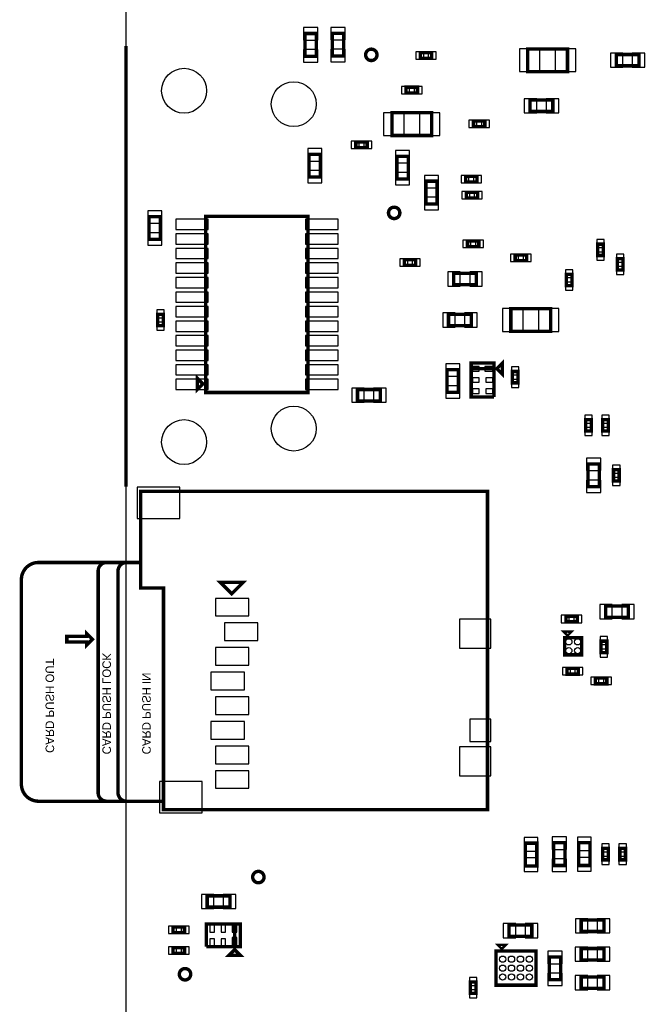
# Model space of a CAD drawing. Extents: x -287 to 3987, y -100 to 6443.
# Tile 6 of 10: x -287 to 808, y 3168 to 4900. Entities that reach past the tile are written whole.
import ezdxf

# ---------------------------------------------------------------- set-up
doc = ezdxf.new("R2010")
doc.units = 0
for name, color, linetype in [('BG_OUTLINE', 95, 'CONTINUOUS'), ('PG_ASSEMBLY_BOTTOM', 52, 'CONTINUOUS'), ('PIN_BOTTOM', 1, 'CONTINUOUS')]:
    doc.layers.add(name, color=color, linetype=linetype)

msp = doc.modelspace()

# ---------------------------------------------------------------- linework, layer by layer
at = {"layer": 'BG_OUTLINE'}
msp.add_lwpolyline([(-100, 100), (3246.45, 100), (3246.45, 6009.32), (-100, 6009.32)], close=True, dxfattribs=at)
at = {"layer": 'BG_OUTLINE', "const_width": 6}
msp.add_lwpolyline([(-100, 4853.9), (-100, 4078.9)], dxfattribs=at)
at = {"layer": 'PG_ASSEMBLY_BOTTOM', "const_width": 6}
for points in [[(234.9, 4876.07), (234.9, 4836.07), (214.9, 4836.07), (214.9, 4876.07), (234.9, 4876.07)], [(263.02, 4836.54), (263.02, 4876.54), (283.02, 4876.54), (283.02, 4836.54), (263.02, 4836.54)], [(676.81, 4809), (606.81, 4809), (606.81, 4849), (676.81, 4849), (676.81, 4809)], [(437.94, 4832.45), (417.94, 4832.45), (417.94, 4842.45), (437.94, 4842.45), (437.94, 4832.45)], [(762.6, 4839.18), (802.6, 4839.18), (802.6, 4819.18), (762.6, 4819.18), (762.6, 4839.18)], [(392.92, 4781.62), (412.92, 4781.62), (412.92, 4771.62), (392.92, 4771.62), (392.92, 4781.62)], [(611.08, 4758.87), (651.08, 4758.87), (651.08, 4738.87), (611.08, 4738.87), (611.08, 4758.87)], [(437.92, 4696.62), (367.92, 4696.62), (367.92, 4736.62), (437.92, 4736.62), (437.92, 4696.62)], [(511.47, 4722.06), (531.47, 4722.06), (531.47, 4712.06), (511.47, 4712.06), (511.47, 4722.06)], [(304.48, 4685.17), (324.48, 4685.17), (324.48, 4675.17), (304.48, 4675.17), (304.48, 4685.17)], [(222.3, 4623.41), (222.3, 4663.41), (242.3, 4663.41), (242.3, 4623.41), (222.3, 4623.41)], [(396.67, 4660.09), (396.67, 4620.09), (376.67, 4620.09), (376.67, 4660.09), (396.67, 4660.09)], [(497.54, 4624.99), (517.54, 4624.99), (517.54, 4614.99), (497.54, 4614.99), (497.54, 4624.99)], [(447.58, 4616.24), (447.58, 4576.24), (427.58, 4576.24), (427.58, 4616.24), (447.58, 4616.24)], [(498.92, 4596.54), (518.92, 4596.54), (518.92, 4586.54), (498.92, 4586.54), (498.92, 4596.54)], [(-59.22, 4513.92), (-59.22, 4553.92), (-39.22, 4553.92), (-39.22, 4513.92), (-59.22, 4513.92)], [(40.48, 4244.47), (40.48, 4554.47), (220.48, 4554.47), (220.48, 4244.47), (40.48, 4244.47)], [(500.94, 4511.23), (520.94, 4511.23), (520.94, 4501.23), (500.94, 4501.23), (500.94, 4511.23)], [(730.07, 4485.46), (730.07, 4505.46), (740.07, 4505.46), (740.07, 4485.46), (730.07, 4485.46)], [(584.86, 4486.37), (604.86, 4486.37), (604.86, 4476.37), (584.86, 4476.37), (584.86, 4486.37)], [(409.81, 4468.27), (389.81, 4468.27), (389.81, 4478.27), (409.81, 4478.27), (409.81, 4468.27)], [(774.72, 4479.89), (774.72, 4459.89), (764.72, 4459.89), (764.72, 4479.89), (774.72, 4479.89)], [(476.48, 4454.02), (516.48, 4454.02), (516.48, 4434.02), (476.48, 4434.02), (476.48, 4454.02)], [(674.7, 4432.52), (674.7, 4452.52), (684.7, 4452.52), (684.7, 4432.52), (674.7, 4432.52)], [(-44.22, 4362.1), (-44.22, 4382.1), (-34.22, 4382.1), (-34.22, 4362.1), (-44.22, 4362.1)], [(507.54, 4362.02), (467.54, 4362.02), (467.54, 4382.02), (507.54, 4382.02), (507.54, 4362.02)], [(647.14, 4352.02), (577.14, 4352.02), (577.14, 4392.02), (647.14, 4392.02), (647.14, 4352.02)], [(547.43, 4236.39), (507.43, 4236.39), (507.43, 4296.39), (547.43, 4296.39), (547.43, 4286.39), (507.43, 4286.39)], [(552.43, 4286.39), (562.43, 4296.39), (562.43, 4276.39), (552.43, 4286.39)], [(485.04, 4284.71), (485.04, 4244.71), (465.04, 4244.71), (465.04, 4284.71), (485.04, 4284.71)], [(507.43, 4286.39), (547.43, 4286.39), (547.43, 4236.39)], [(579.63, 4261.46), (579.63, 4281.46), (589.63, 4281.46), (589.63, 4261.46), (579.63, 4261.46)], [(35.48, 4259.47), (25.48, 4249.47), (25.48, 4269.47), (35.48, 4259.47)], [(347.45, 4229.72), (307.45, 4229.72), (307.45, 4249.72), (347.45, 4249.72), (347.45, 4229.72)], [(708.76, 4176.7), (708.76, 4196.7), (718.76, 4196.7), (718.76, 4176.7), (708.76, 4176.7)], [(738.77, 4176.7), (738.77, 4196.7), (748.77, 4196.7), (748.77, 4176.7), (738.77, 4176.7)], [(732.77, 4118.71), (732.77, 4078.71), (712.77, 4078.71), (712.77, 4118.71), (732.77, 4118.71)], [(767.77, 4108.71), (767.77, 4088.71), (757.77, 4088.71), (757.77, 4108.71), (767.77, 4108.71)], [(536.12, 3510.42), (536.12, 4070.42), (-73.88, 4070.42), (-73.88, 3900.42), (-33.88, 3900.42), (-33.88, 3510.42), (536.12, 3510.42)], [(86.12, 3890.42), (106.12, 3910.42), (66.12, 3910.42), (86.12, 3890.42)], [(744, 3869), (784, 3869), (784, 3849), (744, 3849), (744, 3869)], [(694, 3841), (674, 3841), (674, 3851), (694, 3851), (694, 3841)], [(-158.88, 3810.42), (-168.88, 3800.42), (-168.88, 3805.42), (-203.88, 3805.42), (-203.88, 3815.42), (-168.88, 3815.42), (-168.88, 3820.42), (-158.88, 3810.42)], [(677, 3818), (672, 3823), (682, 3823), (677, 3818)], [(702, 3813), (702, 3783), (672, 3783), (672, 3813), (702, 3813)], [(746, 3807), (746, 3787), (736, 3787), (736, 3807), (746, 3807)], [(696, 3749), (676, 3749), (676, 3759), (696, 3759), (696, 3749)], [(726, 3742), (746, 3742), (746, 3732), (726, 3732), (726, 3742)], [(622.9, 3451.65), (622.9, 3411.65), (602.9, 3411.65), (602.9, 3451.65), (622.9, 3451.65)], [(672.38, 3452.34), (672.38, 3412.34), (652.38, 3412.34), (652.38, 3452.34), (672.38, 3452.34)], [(696.38, 3412.34), (696.38, 3452.34), (716.38, 3452.34), (716.38, 3412.34), (696.38, 3412.34)], [(748.88, 3442.34), (748.88, 3422.34), (738.88, 3422.34), (738.88, 3442.34), (748.88, 3442.34)], [(778.88, 3442.34), (778.88, 3422.34), (768.88, 3422.34), (768.88, 3442.34), (778.88, 3442.34)], [(83, 3339), (43, 3339), (43, 3359), (83, 3359), (83, 3339)], [(41.38, 3269.34), (41.38, 3309.34), (101.38, 3309.34), (101.38, 3269.34), (91.38, 3269.34), (91.38, 3309.34)], [(91.38, 3309.34), (91.38, 3269.34), (41.38, 3269.34)], [(574.15, 3307.83), (614.15, 3307.83), (614.15, 3287.83), (574.15, 3287.83), (574.15, 3307.83)], [(740.97, 3296.24), (700.97, 3296.24), (700.97, 3316.24), (740.97, 3316.24), (740.97, 3296.24)], [(-17, 3304), (3, 3304), (3, 3294), (-17, 3294), (-17, 3304)], [(561.23, 3266.79), (556.23, 3271.79), (566.23, 3271.79), (561.23, 3266.79)], [(3, 3258), (-17, 3258), (-17, 3268), (3, 3268), (3, 3258)], [(91.38, 3264.34), (101.38, 3254.34), (81.38, 3254.34), (91.38, 3264.34)], [(621.23, 3261.79), (621.23, 3201.79), (551.23, 3201.79), (551.23, 3261.79), (621.23, 3261.79)], [(700.89, 3266.27), (740.89, 3266.27), (740.89, 3246.27), (700.89, 3246.27), (700.89, 3266.27)], [(644.89, 3211.27), (644.89, 3251.27), (664.89, 3251.27), (664.89, 3211.27), (644.89, 3211.27)], [(505.85, 3187.44), (505.85, 3207.44), (515.85, 3207.44), (515.85, 3187.44), (505.85, 3187.44)], [(700.89, 3216.27), (740.89, 3216.27), (740.89, 3196.27), (700.89, 3196.27), (700.89, 3216.27)]]:
    msp.add_lwpolyline(points, dxfattribs=at)
for points in [[(341.71, 4838.52, 1), (321.71, 4838.52, 1), (341.71, 4838.52)], [(381.93, 4560.48, 1), (361.93, 4560.48, 1), (381.93, 4560.48)], [(-33.88, 3525.42), (-98.88, 3525.42, -0.414214), (-113.88, 3540.42), (-113.88, 3930.42, -0.414214), (-98.88, 3945.42), (-83.88, 3945.42), (-133.88, 3945.42, 0.414214), (-148.88, 3930.42), (-148.88, 3540.42, 0.414214), (-133.88, 3525.42), (-68.88, 3525.42), (-253.88, 3525.42, -0.414214), (-283.88, 3555.42), (-283.88, 3915.42, -0.414214), (-253.88, 3945.42), (-73.88, 3945.42)], [(143, 3392, 1), (123, 3392, 1), (143, 3392)], [(14, 3221, 1), (-6, 3221, 1), (14, 3221)]]:
    msp.add_lwpolyline(points, format="xyb", dxfattribs=at)
at = {"layer": 'PIN_BOTTOM'}
for points in [[(237.4, 4886.36), (212.4, 4886.36), (212.4, 4864.36), (237.4, 4864.36)], [(260.52, 4864.83), (285.52, 4864.83), (285.52, 4886.83), (260.52, 4886.83)], [(237.4, 4847.78), (212.4, 4847.78), (212.4, 4825.78), (237.4, 4825.78)], [(260.52, 4826.25), (285.52, 4826.25), (285.52, 4848.25), (260.52, 4848.25)], [(423.92, 4830.95), (423.92, 4843.95), (409.92, 4843.95), (409.92, 4830.95)], [(445.96, 4830.95), (445.96, 4843.95), (431.96, 4843.95), (431.96, 4830.95)], [(628.31, 4809), (628.31, 4849), (592.31, 4849), (592.31, 4809)], [(691.31, 4809), (691.31, 4849), (655.31, 4849), (655.31, 4809)], [(752.31, 4841.68), (752.31, 4816.68), (774.31, 4816.68), (774.31, 4841.68)], [(790.89, 4841.68), (790.89, 4816.68), (812.89, 4816.68), (812.89, 4841.68)], [(384.9, 4783.12), (384.9, 4770.12), (398.9, 4770.12), (398.9, 4783.12)], [(406.94, 4783.12), (406.94, 4770.12), (420.94, 4770.12), (420.94, 4783.12)], [(600.79, 4761.37), (600.79, 4736.37), (622.79, 4736.37), (622.79, 4761.37)], [(639.37, 4761.37), (639.37, 4736.37), (661.37, 4736.37), (661.37, 4761.37)], [(389.42, 4696.62), (389.42, 4736.62), (353.42, 4736.62), (353.42, 4696.62)], [(452.42, 4696.62), (452.42, 4736.62), (416.42, 4736.62), (416.42, 4696.62)], [(503.45, 4723.56), (503.45, 4710.56), (517.45, 4710.56), (517.45, 4723.56)], [(525.49, 4723.56), (525.49, 4710.56), (539.49, 4710.56), (539.49, 4723.56)], [(296.46, 4686.67), (296.46, 4673.67), (310.46, 4673.67), (310.46, 4686.67)], [(318.5, 4686.67), (318.5, 4673.67), (332.5, 4673.67), (332.5, 4686.67)], [(219.8, 4651.7), (244.8, 4651.7), (244.8, 4673.7), (219.8, 4673.7)], [(399.17, 4670.38), (374.17, 4670.38), (374.17, 4648.38), (399.17, 4648.38)], [(219.8, 4613.12), (244.8, 4613.12), (244.8, 4635.12), (219.8, 4635.12)], [(399.17, 4631.8), (374.17, 4631.8), (374.17, 4609.8), (399.17, 4609.8)], [(450.08, 4626.53), (425.08, 4626.53), (425.08, 4604.53), (450.08, 4604.53)], [(489.52, 4626.49), (489.52, 4613.49), (503.52, 4613.49), (503.52, 4626.49)], [(511.56, 4626.49), (511.56, 4613.49), (525.56, 4613.49), (525.56, 4626.49)], [(490.9, 4598.04), (490.9, 4585.04), (504.9, 4585.04), (504.9, 4598.04)], [(512.94, 4598.04), (512.94, 4585.04), (526.94, 4585.04), (526.94, 4598.04)], [(450.08, 4587.95), (425.08, 4587.95), (425.08, 4565.95), (450.08, 4565.95)], [(-61.72, 4542.21), (-36.72, 4542.21), (-36.72, 4564.21), (-61.72, 4564.21)], [(-12.19, 4549.22), (-12.19, 4531.22), (44.81, 4531.22), (44.81, 4549.22)], [(216.15, 4549.22), (216.15, 4531.22), (273.15, 4531.22), (273.15, 4549.22)], [(-61.72, 4503.63), (-36.72, 4503.63), (-36.72, 4525.63), (-61.72, 4525.63)], [(-12.19, 4523.63), (-12.19, 4505.63), (44.81, 4505.63), (44.81, 4523.63)], [(216.15, 4523.63), (216.15, 4505.63), (273.15, 4505.63), (273.15, 4523.63)], [(492.92, 4512.73), (492.92, 4499.73), (506.92, 4499.73), (506.92, 4512.73)], [(514.96, 4512.73), (514.96, 4499.73), (528.96, 4499.73), (528.96, 4512.73)], [(728.57, 4499.48), (741.57, 4499.48), (741.57, 4513.48), (728.57, 4513.48)], [(-12.19, 4498.04), (-12.19, 4480.04), (44.81, 4480.04), (44.81, 4498.04)], [(216.15, 4498.04), (216.15, 4480.04), (273.15, 4480.04), (273.15, 4498.04)], [(576.84, 4487.87), (576.84, 4474.87), (590.84, 4474.87), (590.84, 4487.87)], [(598.88, 4487.87), (598.88, 4474.87), (612.88, 4474.87), (612.88, 4487.87)], [(728.57, 4477.44), (741.57, 4477.44), (741.57, 4491.44), (728.57, 4491.44)], [(776.22, 4487.91), (763.22, 4487.91), (763.22, 4473.91), (776.22, 4473.91)], [(-12.19, 4472.45), (-12.19, 4454.45), (44.81, 4454.45), (44.81, 4472.45)], [(216.15, 4472.45), (216.15, 4454.45), (273.15, 4454.45), (273.15, 4472.45)], [(395.79, 4466.77), (395.79, 4479.77), (381.79, 4479.77), (381.79, 4466.77)], [(417.83, 4466.77), (417.83, 4479.77), (403.83, 4479.77), (403.83, 4466.77)], [(466.19, 4456.52), (466.19, 4431.52), (488.19, 4431.52), (488.19, 4456.52)], [(504.77, 4456.52), (504.77, 4431.52), (526.77, 4431.52), (526.77, 4456.52)], [(673.2, 4446.54), (686.2, 4446.54), (686.2, 4460.54), (673.2, 4460.54)], [(776.22, 4465.87), (763.22, 4465.87), (763.22, 4451.87), (776.22, 4451.87)], [(-12.19, 4446.86), (-12.19, 4428.86), (44.81, 4428.86), (44.81, 4446.86)], [(216.15, 4446.86), (216.15, 4428.86), (273.15, 4428.86), (273.15, 4446.86)], [(673.2, 4424.5), (686.2, 4424.5), (686.2, 4438.5), (673.2, 4438.5)], [(-12.19, 4421.27), (-12.19, 4403.27), (44.81, 4403.27), (44.81, 4421.27)], [(216.15, 4421.27), (216.15, 4403.27), (273.15, 4403.27), (273.15, 4421.27)], [(-45.72, 4376.12), (-32.72, 4376.12), (-32.72, 4390.12), (-45.72, 4390.12)], [(-12.19, 4395.67), (-12.19, 4377.67), (44.81, 4377.67), (44.81, 4395.67)], [(216.15, 4395.67), (216.15, 4377.67), (273.15, 4377.67), (273.15, 4395.67)], [(479.25, 4359.52), (479.25, 4384.52), (457.25, 4384.52), (457.25, 4359.52)], [(517.83, 4359.52), (517.83, 4384.52), (495.83, 4384.52), (495.83, 4359.52)], [(598.64, 4352.02), (598.64, 4392.02), (562.64, 4392.02), (562.64, 4352.02)], [(661.64, 4352.02), (661.64, 4392.02), (625.64, 4392.02), (625.64, 4352.02)], [(-45.72, 4354.08), (-32.72, 4354.08), (-32.72, 4368.08), (-45.72, 4368.08)], [(-12.19, 4370.08), (-12.19, 4352.08), (44.81, 4352.08), (44.81, 4370.08)], [(216.15, 4370.08), (216.15, 4352.08), (273.15, 4352.08), (273.15, 4370.08)], [(-12.19, 4344.49), (-12.19, 4326.49), (44.81, 4326.49), (44.81, 4344.49)], [(216.15, 4344.49), (216.15, 4326.49), (273.15, 4326.49), (273.15, 4344.49)], [(-12.19, 4318.9), (-12.19, 4300.9), (44.81, 4300.9), (44.81, 4318.9)], [(216.15, 4318.9), (216.15, 4300.9), (273.15, 4300.9), (273.15, 4318.9)], [(-12.19, 4293.31), (-12.19, 4275.31), (44.81, 4275.31), (44.81, 4293.31)], [(216.15, 4293.31), (216.15, 4275.31), (273.15, 4275.31), (273.15, 4293.31)], [(487.54, 4295), (462.54, 4295), (462.54, 4273), (487.54, 4273)], [(521.62, 4282.07), (521.62, 4290.07), (509.62, 4290.07), (509.62, 4282.07)], [(545.26, 4282.07), (545.26, 4290.07), (531.26, 4290.07), (531.26, 4282.07)], [(578.13, 4275.48), (591.13, 4275.48), (591.13, 4289.48), (578.13, 4289.48)], [(-12.19, 4267.72), (-12.19, 4249.72), (44.81, 4249.72), (44.81, 4267.72)], [(216.15, 4267.72), (216.15, 4249.72), (273.15, 4249.72), (273.15, 4267.72)], [(521.62, 4262.39), (521.62, 4270.39), (509.62, 4270.39), (509.62, 4262.39)], [(545.24, 4262.39), (545.24, 4270.39), (533.24, 4270.39), (533.24, 4262.39)], [(578.13, 4253.44), (591.13, 4253.44), (591.13, 4267.44), (578.13, 4267.44)], [(319.16, 4227.22), (319.16, 4252.22), (297.16, 4252.22), (297.16, 4227.22)], [(357.74, 4227.22), (357.74, 4252.22), (335.74, 4252.22), (335.74, 4227.22)], [(487.54, 4256.42), (462.54, 4256.42), (462.54, 4234.42), (487.54, 4234.42)], [(521.62, 4242.71), (521.62, 4250.71), (509.62, 4250.71), (509.62, 4242.71)], [(545.24, 4242.71), (545.24, 4250.71), (533.24, 4250.71), (533.24, 4242.71)], [(707.26, 4190.72), (720.26, 4190.72), (720.26, 4204.72), (707.26, 4204.72)], [(737.27, 4190.72), (750.27, 4190.72), (750.27, 4204.72), (737.27, 4204.72)], [(707.26, 4168.68), (720.26, 4168.68), (720.26, 4182.68), (707.26, 4182.68)], [(737.27, 4168.68), (750.27, 4168.68), (750.27, 4182.68), (737.27, 4182.68)], [(735.27, 4129), (710.27, 4129), (710.27, 4107), (735.27, 4107)], [(769.27, 4116.73), (756.27, 4116.73), (756.27, 4102.73), (769.27, 4102.73)], [(735.27, 4090.42), (710.27, 4090.42), (710.27, 4068.42), (735.27, 4068.42)], [(769.27, 4094.69), (756.27, 4094.69), (756.27, 4080.69), (769.27, 4080.69)], [(-80, 4022.76), (-5, 4022.76), (-5, 4077.76), (-80, 4077.76)], [(57.53, 3851.3), (116.53, 3851.3), (116.53, 3882.3), (57.53, 3882.3)], [(733.71, 3871.5), (733.71, 3846.5), (755.71, 3846.5), (755.71, 3871.5)], [(772.29, 3871.5), (772.29, 3846.5), (794.29, 3846.5), (794.29, 3871.5)], [(679.98, 3839.5), (679.98, 3852.5), (665.98, 3852.5), (665.98, 3839.5)], [(702.02, 3839.5), (702.02, 3852.5), (688.02, 3852.5), (688.02, 3839.5)], [(73.27, 3807.99), (132.27, 3807.99), (132.27, 3838.99), (73.27, 3838.99)], [(487.08, 3794.45), (542.08, 3794.45), (542.08, 3845.45), (487.08, 3845.45)], [(747.5, 3815.02), (734.5, 3815.02), (734.5, 3801.02), (747.5, 3801.02)], [(57.53, 3764.68), (116.53, 3764.68), (116.53, 3795.68), (57.53, 3795.68)], [(747.5, 3792.98), (734.5, 3792.98), (734.5, 3778.98), (747.5, 3778.98)], [(681.98, 3747.5), (681.98, 3760.5), (667.98, 3760.5), (667.98, 3747.5)], [(704.02, 3747.5), (704.02, 3760.5), (690.02, 3760.5), (690.02, 3747.5)], [(49.65, 3721.38), (108.65, 3721.38), (108.65, 3752.38), (49.65, 3752.38)], [(717.98, 3743.5), (717.98, 3730.5), (731.98, 3730.5), (731.98, 3743.5)], [(740.02, 3743.5), (740.02, 3730.5), (754.02, 3730.5), (754.02, 3743.5)], [(57.53, 3678.07), (116.53, 3678.07), (116.53, 3709.07), (57.53, 3709.07)], [(49.65, 3634.76), (108.65, 3634.76), (108.65, 3665.76), (49.65, 3665.76)], [(504.94, 3630.76), (541.94, 3630.76), (541.94, 3669.76), (504.94, 3669.76)], [(57.53, 3591.46), (116.53, 3591.46), (116.53, 3622.46), (57.53, 3622.46)], [(487.08, 3570.04), (542.08, 3570.04), (542.08, 3621.04), (487.08, 3621.04)], [(57.53, 3548.15), (116.53, 3548.15), (116.53, 3579.15), (57.53, 3579.15)], [(-40.63, 3505.05), (34.37, 3505.05), (34.37, 3560.05), (-40.63, 3560.05)], [(624.9, 3461.76), (600.9, 3461.76), (600.9, 3437.76), (624.9, 3437.76)], [(674.88, 3462.63), (649.88, 3462.63), (649.88, 3440.63), (674.88, 3440.63)], [(694.38, 3438.45), (718.38, 3438.45), (718.38, 3462.45), (694.38, 3462.45)], [(750.38, 3450.36), (737.38, 3450.36), (737.38, 3436.36), (750.38, 3436.36)], [(780.38, 3450.36), (767.38, 3450.36), (767.38, 3436.36), (780.38, 3436.36)], [(624.9, 3425.54), (600.9, 3425.54), (600.9, 3401.54), (624.9, 3401.54)], [(674.88, 3424.05), (649.88, 3424.05), (649.88, 3402.05), (674.88, 3402.05)], [(694.38, 3402.23), (718.38, 3402.23), (718.38, 3426.23), (694.38, 3426.23)], [(750.38, 3428.32), (737.38, 3428.32), (737.38, 3414.32), (750.38, 3414.32)], [(780.38, 3428.32), (767.38, 3428.32), (767.38, 3414.32), (780.38, 3414.32)], [(54.71, 3336.5), (54.71, 3361.5), (32.71, 3361.5), (32.71, 3336.5)], [(93.29, 3336.5), (93.29, 3361.5), (71.29, 3361.5), (71.29, 3336.5)], [(563.86, 3310.33), (563.86, 3285.33), (585.86, 3285.33), (585.86, 3310.33)], [(602.44, 3310.33), (602.44, 3285.33), (624.44, 3285.33), (624.44, 3310.33)], [(712.68, 3293.74), (712.68, 3318.74), (690.68, 3318.74), (690.68, 3293.74)], [(751.26, 3293.74), (751.26, 3318.74), (729.26, 3318.74), (729.26, 3293.74)], [(-25.02, 3305.5), (-25.02, 3292.5), (-11.02, 3292.5), (-11.02, 3305.5)], [(-2.98, 3305.5), (-2.98, 3292.5), (11.02, 3292.5), (11.02, 3305.5)], [(47.7, 3295.15), (55.7, 3295.15), (55.7, 3307.15), (47.7, 3307.15)], [(67.38, 3295.15), (75.38, 3295.15), (75.38, 3307.15), (67.38, 3307.15)], [(87.06, 3295.15), (95.06, 3295.15), (95.06, 3307.15), (87.06, 3307.15)], [(47.7, 3271.53), (55.7, 3271.53), (55.7, 3283.53), (47.7, 3283.53)], [(67.38, 3271.53), (75.38, 3271.53), (75.38, 3283.53), (67.38, 3283.53)], [(87.06, 3271.51), (95.06, 3271.51), (95.06, 3285.51), (87.06, 3285.51)], [(-11.02, 3256.5), (-11.02, 3269.5), (-25.02, 3269.5), (-25.02, 3256.5)], [(11.02, 3256.5), (11.02, 3269.5), (-2.98, 3269.5), (-2.98, 3256.5)], [(642.39, 3239.56), (667.39, 3239.56), (667.39, 3261.56), (642.39, 3261.56)], [(690.6, 3268.77), (690.6, 3243.77), (712.6, 3243.77), (712.6, 3268.77)], [(729.18, 3268.77), (729.18, 3243.77), (751.18, 3243.77), (751.18, 3268.77)], [(642.39, 3200.98), (667.39, 3200.98), (667.39, 3222.98), (642.39, 3222.98)], [(504.35, 3201.46), (517.35, 3201.46), (517.35, 3215.46), (504.35, 3215.46)], [(690.6, 3218.77), (690.6, 3193.77), (712.6, 3193.77), (712.6, 3218.77)], [(729.18, 3218.77), (729.18, 3193.77), (751.18, 3193.77), (751.18, 3218.77)], [(504.35, 3179.42), (517.35, 3179.42), (517.35, 3193.42), (504.35, 3193.42)]]:
    msp.add_lwpolyline(points, close=True, dxfattribs=at)
for centre, radius in [((331.71, 4838.52), 9), ((2.36, 4775.45), 39.5), ((195.27, 4751.83), 39.5), ((371.93, 4560.48), 9), ((195.27, 4180.97), 39.5), ((2.36, 4157.35), 39.5), ((679.13, 3805.87), 5.5), ((694.87, 3805.87), 5.5), ((679.13, 3790.13), 5.5), ((694.87, 3790.13), 5.5), ((133, 3392), 9), ((562.61, 3247.54), 5.5), ((578.36, 3247.54), 5.5), ((594.1, 3247.54), 5.5), ((609.85, 3247.54), 5.5), ((4, 3221), 9), ((562.61, 3231.79), 5.5), ((578.36, 3231.79), 5.5), ((594.1, 3231.79), 5.5), ((609.85, 3231.79), 5.5), ((562.61, 3216.04), 5.5), ((578.36, 3216.04), 5.5), ((594.1, 3216.04), 5.5), ((609.85, 3216.04), 5.5)]:
    msp.add_circle(centre, radius, dxfattribs=at)

# ---------------------------------------------------------------- texts
at = {"layer": 'PG_ASSEMBLY_BOTTOM', "text_generation_flag": 2}
for s, p in [('CARD PUSH LOCK', (-141.38, 3607.92)), ('CARD PUSH OUT', (-241.38, 3610.42)), ('CARD PUSH IN', (-71.38, 3607.92))]:
    msp.add_text(s, height=15, rotation=270, dxfattribs=at).set_placement(p)

doc.saveas('drawing.dxf')
